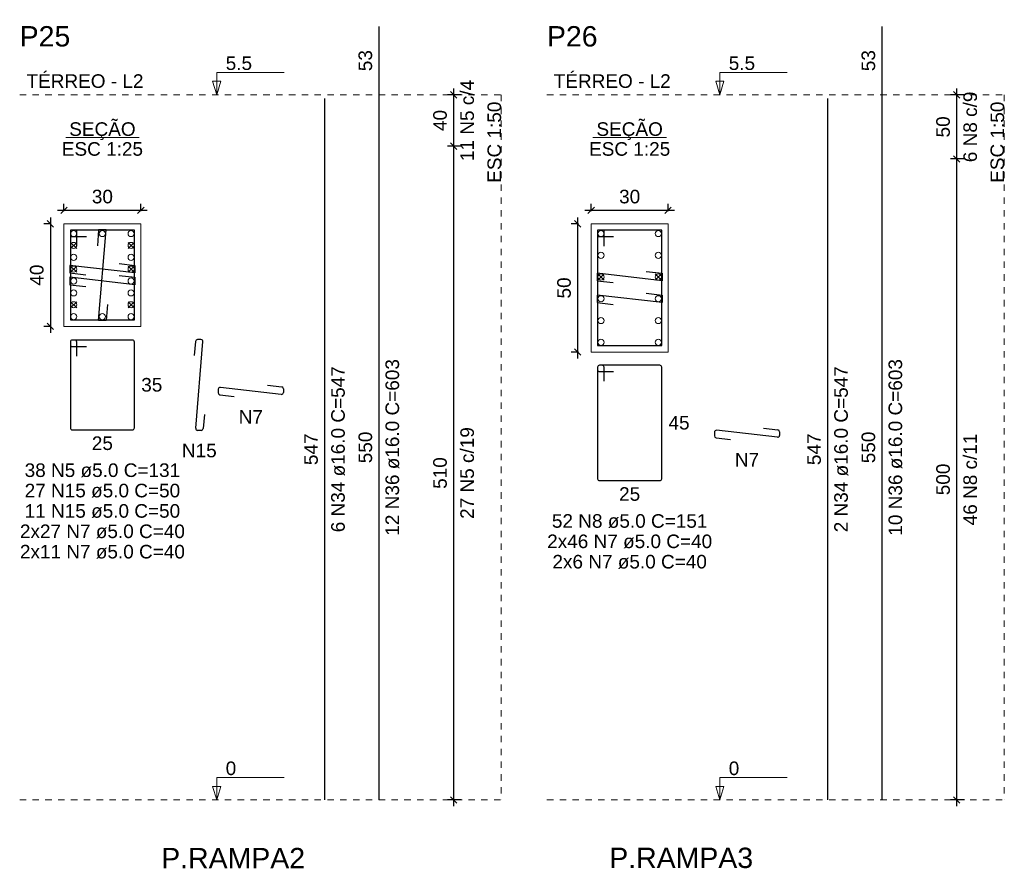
# Model space of a CAD drawing. Header units: millimetres. Extents: x 10 to 1250, y -62 to 528.
# Tile 133 of 256: x 245 to 261, y 153 to 166. Entities that reach past the tile are written whole.
import ezdxf

# ---------------------------------------------------------------- set-up
doc = ezdxf.new("R2010")
doc.units = ezdxf.units.MM
doc.header["$LTSCALE"] = 0.05
doc.linetypes.add('DOT', pattern=[6.35, 0, -6.35])
for name, color, linetype, lineweight in [('Descrição da armadura', 7, 'Continuous', 5), ('DT-Barras na forma', 2, 'Continuous', 30), ('DT-Barras no corte', 5, 'Continuous', 5), ('DT-Barras rebatidas', 2, 'Continuous', 30), ('DT-Cotas', 9, 'Continuous', 5), ('DT-Forma', 5, 'Continuous', 5), ('DT-Pontilhado', 9, 'DOT', 5), ('DT-Textos', 7, 'Continuous', 5), ('DT-Título', 3, 'Continuous', 20), ('Textos armaduras', 7, 'Continuous', 5)]:
    doc.layers.add(name, color=color, linetype=linetype, lineweight=lineweight)
doc.styles.add('Arial', font='arial.ttf')
doc.styles.get("Standard").update_dxf_attribs({"font": 'arial.ttf'})
doc.dimstyles.new('UM_25.000000', dxfattribs={"dimtxt": 0.18, "dimasz": 0.1, "dimexe": 0.1, "dimexo": 0.2, "dimgap": 0, "dimtad": 1, "dimtih": 1, "dimtoh": 1, "dimdec": 1, "dimlfac": 25, "dimzin": 0, "dimdsep": 46, "dimtxsty": 'Standard', "dimcen": 0.09, "dimdle": 0.1, "dimadec": 1, "dimazin": 2, "dimtfac": 1, "dimtdec": 4, "dimtofl": 0, "dimtmove": 0, "dimatfit": 3, "dimfxl": 1, "dimtolj": 1, "dimarcsym": 0})
doc.dimstyles.new('UM_50.000000', dxfattribs={"dimtxt": 0.18, "dimasz": 0.1, "dimexe": 0.1, "dimexo": 0.2, "dimgap": 0.1, "dimtad": 1, "dimdec": 1, "dimlfac": 50, "dimzin": 0, "dimdsep": 46, "dimtxsty": 'Standard', "dimblk": 'OBLIQUE', "dimcen": 0.09, "dimdle": 0.1, "dimadec": 1, "dimazin": 2, "dimtfac": 1, "dimtdec": 1, "dimtofl": 0, "dimtmove": 0, "dimatfit": 3, "dimldrblk": 'OBLIQUE', "dimfxl": 1, "dimtolj": 1, "dimarcsym": 1})

# ---------------------------------------------------------------- blocks, each defined once
blk = doc.blocks.new('_Oblique')
at = {"color": 0, "linetype": 'ByBlock', "lineweight": -2}
blk.add_line((-0.5, -0.5), (0.5, 0.5), dxfattribs=at)
blk = doc.blocks.new('*D1641')
at = {"layer": 'Defpoints', "color": 0, "transparency": 16777216}
for p in [(245.84, 162.767), (245.628, 161.167), (245.84, 161.167)]:
    blk.add_point(p, dxfattribs=at)
at = {"layer": 'DT-Cotas', "color": 0, "lineweight": -2, "transparency": 16777216}
for p, q in [((245.628, 162.867), (245.628, 161.067)), ((245.64, 162.767), (245.528, 162.767)), ((245.64, 161.167), (245.528, 161.167))]:
    blk.add_line(p, q, dxfattribs=at)
at = {"layer": 'DT-Cotas', "color": 0, "lineweight": -2, "transparency": 16777216, "xscale": 0.1, "yscale": 0.1, "zscale": 0.1}
for p, rotation in [((245.628, 162.767), 90), ((245.628, 161.167), 270)]:
    blk.add_blockref('_Oblique', p, dxfattribs=dict(at, rotation=rotation))
at = {"layer": 'DT-Cotas', "transparency": 16777216, "insert": (245.417, 161.967), "char_height": 0.2118, "attachment_point": 5, "rotation": 90, "style": 'Arial'}
blk.add_mtext('\\A1;40', dxfattribs=at)
blk = doc.blocks.new('*D1642')
at = {"layer": 'Defpoints', "color": 0, "transparency": 16777216}
for p in [(247.04, 162.979), (245.84, 162.767), (247.04, 162.767)]:
    blk.add_point(p, dxfattribs=at)
at = {"layer": 'DT-Cotas', "color": 0, "lineweight": -2, "transparency": 16777216}
for p, q in [((245.74, 162.979), (247.14, 162.979)), ((245.84, 162.967), (245.84, 163.079)), ((247.04, 162.967), (247.04, 163.079))]:
    blk.add_line(p, q, dxfattribs=at)
at = {"layer": 'DT-Cotas', "color": 0, "lineweight": -2, "transparency": 16777216, "xscale": 0.1, "yscale": 0.1, "zscale": 0.1, "rotation": 180}
blk.add_blockref('_Oblique', (245.84, 162.979), dxfattribs=at)
at = {"layer": 'DT-Cotas', "color": 0, "lineweight": -2, "transparency": 16777216, "xscale": 0.1, "yscale": 0.1, "zscale": 0.1}
blk.add_blockref('_Oblique', (247.04, 162.979), dxfattribs=at)
at = {"layer": 'DT-Cotas', "transparency": 16777216, "insert": (246.44, 163.191), "char_height": 0.2118, "attachment_point": 5, "rotation": 0.0057, "style": 'Arial'}
blk.add_mtext('\\A1;30', dxfattribs=at)
blk = doc.blocks.new('*D1657')
at = {"layer": 'Defpoints', "color": 0, "transparency": 16777216}
for p in [(251.921, 163.979), (252.239, 163.979), (252.239, 153.78)]:
    blk.add_point(p, dxfattribs=at)
at = {"layer": 'DT-Cotas', "color": 0, "lineweight": -2, "transparency": 16777216}
for p, q in [((251.921, 153.68), (251.921, 164.079)), ((252.039, 163.979), (251.821, 163.979)), ((252.039, 153.78), (251.821, 153.78))]:
    blk.add_line(p, q, dxfattribs=at)
at = {"layer": 'DT-Cotas', "color": 0, "lineweight": -2, "transparency": 16777216, "xscale": 0.1, "yscale": 0.1, "zscale": 0.1}
for p, rotation in [((251.921, 163.979), 90), ((251.921, 153.78), 270)]:
    blk.add_blockref('_Oblique', p, dxfattribs=dict(at, rotation=rotation))
blk = doc.blocks.new('*D1658')
at = {"layer": 'Defpoints', "color": 0, "transparency": 16777216}
for p in [(251.921, 164.78), (252.239, 164.78), (252.239, 163.979)]:
    blk.add_point(p, dxfattribs=at)
at = {"layer": 'DT-Cotas', "color": 0, "lineweight": -2, "transparency": 16777216}
for p, q in [((251.921, 163.879), (251.921, 164.88)), ((252.039, 164.78), (251.821, 164.78)), ((252.039, 163.979), (251.821, 163.979))]:
    blk.add_line(p, q, dxfattribs=at)
at = {"layer": 'DT-Cotas', "color": 0, "lineweight": -2, "transparency": 16777216, "xscale": 0.1, "yscale": 0.1, "zscale": 0.1}
for p, rotation in [((251.921, 164.78), 90), ((251.921, 163.979), 270)]:
    blk.add_blockref('_Oblique', p, dxfattribs=dict(at, rotation=rotation))
blk = doc.blocks.new('*D1659')
at = {"layer": 'Defpoints', "color": 0, "transparency": 16777216}
for p in [(251.921, 163.979), (252.239, 163.979), (252.239, 153.78)]:
    blk.add_point(p, dxfattribs=at)
at = {"layer": 'DT-Cotas', "color": 0, "lineweight": -2, "transparency": 16777216}
for p, q in [((251.921, 153.68), (251.921, 164.079)), ((252.039, 163.979), (251.821, 163.979)), ((252.039, 153.78), (251.821, 153.78))]:
    blk.add_line(p, q, dxfattribs=at)
at = {"layer": 'DT-Cotas', "color": 0, "lineweight": -2, "transparency": 16777216, "xscale": 0.1, "yscale": 0.1, "zscale": 0.1}
for p, rotation in [((251.921, 163.979), 90), ((251.921, 153.78), 270)]:
    blk.add_blockref('_Oblique', p, dxfattribs=dict(at, rotation=rotation))
blk = doc.blocks.new('*D1660')
at = {"layer": 'Defpoints', "color": 0, "transparency": 16777216}
for p in [(251.921, 164.78), (252.239, 164.78), (252.239, 163.979)]:
    blk.add_point(p, dxfattribs=at)
at = {"layer": 'DT-Cotas', "color": 0, "lineweight": -2, "transparency": 16777216}
for p, q in [((251.921, 163.879), (251.921, 164.88)), ((252.039, 164.78), (251.821, 164.78)), ((252.039, 163.979), (251.821, 163.979))]:
    blk.add_line(p, q, dxfattribs=at)
at = {"layer": 'DT-Cotas', "color": 0, "lineweight": -2, "transparency": 16777216, "xscale": 0.1, "yscale": 0.1, "zscale": 0.1}
for p, rotation in [((251.921, 164.78), 90), ((251.921, 163.979), 270)]:
    blk.add_blockref('_Oblique', p, dxfattribs=dict(at, rotation=rotation))
blk = doc.blocks.new('*D1661')
at = {"layer": 'Defpoints', "color": 0, "transparency": 16777216}
for p in [(251.921, 163.979), (252.239, 163.979), (252.239, 153.78)]:
    blk.add_point(p, dxfattribs=at)
at = {"layer": 'DT-Cotas', "color": 0, "lineweight": -2, "transparency": 16777216}
for p, q in [((251.921, 153.68), (251.921, 164.079)), ((252.039, 163.979), (251.821, 163.979)), ((252.039, 153.78), (251.821, 153.78))]:
    blk.add_line(p, q, dxfattribs=at)
at = {"layer": 'DT-Cotas', "color": 0, "lineweight": -2, "transparency": 16777216, "xscale": 0.1, "yscale": 0.1, "zscale": 0.1}
for p, rotation in [((251.921, 163.979), 90), ((251.921, 153.78), 270)]:
    blk.add_blockref('_Oblique', p, dxfattribs=dict(at, rotation=rotation))
blk = doc.blocks.new('*D1662')
at = {"layer": 'Defpoints', "color": 0, "transparency": 16777216}
for p in [(251.921, 164.78), (252.239, 164.78), (252.239, 163.979)]:
    blk.add_point(p, dxfattribs=at)
at = {"layer": 'DT-Cotas', "color": 0, "lineweight": -2, "transparency": 16777216}
for p, q in [((251.921, 163.879), (251.921, 164.88)), ((252.039, 164.78), (251.821, 164.78)), ((252.039, 163.979), (251.821, 163.979))]:
    blk.add_line(p, q, dxfattribs=at)
at = {"layer": 'DT-Cotas', "color": 0, "lineweight": -2, "transparency": 16777216, "xscale": 0.1, "yscale": 0.1, "zscale": 0.1}
for p, rotation in [((251.921, 164.78), 90), ((251.921, 163.979), 270)]:
    blk.add_blockref('_Oblique', p, dxfattribs=dict(at, rotation=rotation))
blk = doc.blocks.new('*D1663')
at = {"layer": 'Defpoints', "color": 0, "transparency": 16777216}
for p in [(254.065, 162.767), (253.853, 160.767), (254.065, 160.767)]:
    blk.add_point(p, dxfattribs=at)
at = {"layer": 'DT-Cotas', "color": 0, "lineweight": -2, "transparency": 16777216}
for p, q in [((253.853, 162.867), (253.853, 160.667)), ((253.865, 162.767), (253.753, 162.767)), ((253.865, 160.767), (253.753, 160.767))]:
    blk.add_line(p, q, dxfattribs=at)
at = {"layer": 'DT-Cotas', "color": 0, "lineweight": -2, "transparency": 16777216, "xscale": 0.1, "yscale": 0.1, "zscale": 0.1}
for p, rotation in [((253.853, 162.767), 90), ((253.853, 160.767), 270)]:
    blk.add_blockref('_Oblique', p, dxfattribs=dict(at, rotation=rotation))
at = {"layer": 'DT-Cotas', "transparency": 16777216, "insert": (253.642, 161.767), "char_height": 0.2118, "attachment_point": 5, "rotation": 90, "style": 'Arial'}
blk.add_mtext('\\A1;50', dxfattribs=at)
blk = doc.blocks.new('*D1664')
at = {"layer": 'Defpoints', "color": 0, "transparency": 16777216}
for p in [(255.265, 162.979), (254.065, 162.767), (255.265, 162.767)]:
    blk.add_point(p, dxfattribs=at)
at = {"layer": 'DT-Cotas', "color": 0, "lineweight": -2, "transparency": 16777216}
for p, q in [((253.965, 162.979), (255.365, 162.979)), ((254.065, 162.967), (254.065, 163.079)), ((255.265, 162.967), (255.265, 163.079))]:
    blk.add_line(p, q, dxfattribs=at)
at = {"layer": 'DT-Cotas', "color": 0, "lineweight": -2, "transparency": 16777216, "xscale": 0.1, "yscale": 0.1, "zscale": 0.1, "rotation": 180}
blk.add_blockref('_Oblique', (254.065, 162.979), dxfattribs=at)
at = {"layer": 'DT-Cotas', "color": 0, "lineweight": -2, "transparency": 16777216, "xscale": 0.1, "yscale": 0.1, "zscale": 0.1}
blk.add_blockref('_Oblique', (255.265, 162.979), dxfattribs=at)
at = {"layer": 'DT-Cotas', "transparency": 16777216, "insert": (254.665, 163.191), "char_height": 0.2118, "attachment_point": 5, "rotation": 0.0057, "style": 'Arial'}
blk.add_mtext('\\A1;30', dxfattribs=at)
blk = doc.blocks.new('*D1665')
at = {"layer": 'Defpoints', "color": 0, "transparency": 16777216}
for p in [(259.768, 163.779), (260.086, 163.779), (260.086, 153.78)]:
    blk.add_point(p, dxfattribs=at)
at = {"layer": 'DT-Cotas', "color": 0, "lineweight": -2, "transparency": 16777216}
for p, q in [((259.886, 163.779), (259.668, 163.779)), ((259.768, 153.68), (259.768, 163.879)), ((259.886, 153.78), (259.668, 153.78))]:
    blk.add_line(p, q, dxfattribs=at)
at = {"layer": 'DT-Cotas', "color": 0, "lineweight": -2, "transparency": 16777216, "xscale": 0.1, "yscale": 0.1, "zscale": 0.1}
for p, rotation in [((259.768, 163.779), 90), ((259.768, 153.78), 270)]:
    blk.add_blockref('_Oblique', p, dxfattribs=dict(at, rotation=rotation))
blk = doc.blocks.new('*D1666')
at = {"layer": 'Defpoints', "color": 0, "transparency": 16777216}
for p in [(259.768, 164.78), (260.086, 164.78), (260.086, 163.779)]:
    blk.add_point(p, dxfattribs=at)
at = {"layer": 'DT-Cotas', "color": 0, "lineweight": -2, "transparency": 16777216}
for p, q in [((259.768, 163.679), (259.768, 164.88)), ((259.886, 164.78), (259.668, 164.78)), ((259.886, 163.779), (259.668, 163.779))]:
    blk.add_line(p, q, dxfattribs=at)
at = {"layer": 'DT-Cotas', "color": 0, "lineweight": -2, "transparency": 16777216, "xscale": 0.1, "yscale": 0.1, "zscale": 0.1}
for p, rotation in [((259.768, 164.78), 90), ((259.768, 163.779), 270)]:
    blk.add_blockref('_Oblique', p, dxfattribs=dict(at, rotation=rotation))
blk = doc.blocks.new('*D1667')
at = {"layer": 'Defpoints', "color": 0, "transparency": 16777216}
for p in [(259.768, 163.779), (260.086, 163.779), (260.086, 153.78)]:
    blk.add_point(p, dxfattribs=at)
at = {"layer": 'DT-Cotas', "color": 0, "lineweight": -2, "transparency": 16777216}
for p, q in [((259.886, 163.779), (259.668, 163.779)), ((259.768, 153.68), (259.768, 163.879)), ((259.886, 153.78), (259.668, 153.78))]:
    blk.add_line(p, q, dxfattribs=at)
at = {"layer": 'DT-Cotas', "color": 0, "lineweight": -2, "transparency": 16777216, "xscale": 0.1, "yscale": 0.1, "zscale": 0.1}
for p, rotation in [((259.768, 163.779), 90), ((259.768, 153.78), 270)]:
    blk.add_blockref('_Oblique', p, dxfattribs=dict(at, rotation=rotation))
blk = doc.blocks.new('*D1668')
at = {"layer": 'Defpoints', "color": 0, "transparency": 16777216}
for p in [(259.768, 164.78), (260.086, 164.78), (260.086, 163.779)]:
    blk.add_point(p, dxfattribs=at)
at = {"layer": 'DT-Cotas', "color": 0, "lineweight": -2, "transparency": 16777216}
for p, q in [((259.768, 163.679), (259.768, 164.88)), ((259.886, 164.78), (259.668, 164.78)), ((259.886, 163.779), (259.668, 163.779))]:
    blk.add_line(p, q, dxfattribs=at)
at = {"layer": 'DT-Cotas', "color": 0, "lineweight": -2, "transparency": 16777216, "xscale": 0.1, "yscale": 0.1, "zscale": 0.1}
for p, rotation in [((259.768, 164.78), 90), ((259.768, 163.779), 270)]:
    blk.add_blockref('_Oblique', p, dxfattribs=dict(at, rotation=rotation))

msp = doc.modelspace()

# ---------------------------------------------------------------- linework, layer by layer
at = {"layer": 'DT-Barras na forma'}
for points in [[(246.0402, 162.4174), (246.0402, 162.6674), (245.9402, 162.6674), (245.9402, 161.2674), (246.9402, 161.2674), (246.9402, 162.6674), (245.9402, 162.6674), (245.9402, 162.5674), (246.1902, 162.5674)], [(246.5191, 161.5086), (246.4986, 161.2594), (246.3818, 161.2594), (246.4986, 162.6754), (246.3818, 162.6754), (246.3612, 162.4262)], [(254.2651, 162.4174), (254.2651, 162.6674), (254.1651, 162.6674), (254.1651, 160.8674), (255.1651, 160.8674), (255.1651, 162.6674), (254.1651, 162.6674), (254.1651, 162.5674), (254.4151, 162.5674)], [(246.6998, 162.1469), (246.9482, 162.1184), (246.9482, 162.0016), (245.9322, 162.1184), (245.9322, 162.0016), (246.1805, 161.973)], [(246.6998, 161.9618), (246.9482, 161.9332), (246.9482, 161.8164), (245.9322, 161.9332), (245.9322, 161.8164), (246.1805, 161.7879)], [(254.9248, 162.024), (255.1731, 161.9954), (255.1731, 161.8786), (254.1571, 161.9954), (254.1571, 161.8786), (254.4055, 161.8501)], [(254.9248, 161.6848), (255.1731, 161.6562), (255.1731, 161.5394), (254.1571, 161.6562), (254.1571, 161.5394), (254.4055, 161.5109)]]:
    msp.add_lwpolyline(points, dxfattribs=at)
at = {"layer": 'DT-Barras no corte'}
for p, q in [((245.9442, 162.3823), (246.0402, 162.4783)), ((245.9442, 162.4783), (246.0402, 162.3823)), ((246.8402, 162.3823), (246.9362, 162.4783)), ((246.8402, 162.4783), (246.9362, 162.3823)), ((245.9442, 162.012), (246.0402, 162.108)), ((245.9442, 162.108), (246.0402, 162.012)), ((246.8402, 162.012), (246.9362, 162.108)), ((246.8402, 162.108), (246.9362, 162.012)), ((254.1691, 161.889), (254.2651, 161.985)), ((254.1691, 161.985), (254.2651, 161.889)), ((255.0651, 161.889), (255.1611, 161.985)), ((255.0651, 161.985), (255.1611, 161.889)), ((245.9442, 161.4565), (246.0402, 161.5525)), ((245.9442, 161.5525), (246.0402, 161.4565)), ((246.8402, 161.4565), (246.9362, 161.5525)), ((246.8402, 161.5525), (246.9362, 161.4565))]:
    msp.add_line(p, q, dxfattribs=at)
for centre in [(245.9922, 162.6154), (246.4402, 162.6154), (246.8882, 162.6154), (254.2171, 162.6154), (255.1131, 162.6154), (245.9922, 162.4303), (246.8882, 162.4303), (245.9922, 162.2451), (246.8882, 162.2451), (254.2171, 162.2762), (255.1131, 162.2762), (245.9922, 162.06), (246.8882, 162.06), (245.9922, 161.8748), (246.8882, 161.8748), (254.2171, 161.937), (255.1131, 161.937), (245.9922, 161.6897), (246.8882, 161.6897), (254.2171, 161.5978), (255.1131, 161.5978), (245.9922, 161.5045), (246.8882, 161.5045), (245.9922, 161.3194), (246.4402, 161.3194), (246.8882, 161.3194), (254.2171, 161.2586), (255.1131, 161.2586), (254.2171, 160.9194), (255.1131, 160.9194)]:
    msp.add_circle(centre, 0.048, dxfattribs=at)
at = {"layer": 'DT-Barras rebatidas'}
for p, q in [((250.756, 164.7795), (250.756, 165.8469)), ((258.6033, 164.7795), (258.6033, 165.8469)), ((249.9088, 153.7795), (249.9088, 164.7215)), ((250.756, 153.7795), (250.756, 164.7795)), ((257.7561, 153.7795), (257.7561, 164.7215)), ((258.6033, 153.7795), (258.6033, 164.7795)), ((245.9402, 160.9235), (245.9402, 159.5835)), ((245.9402, 160.9235), (245.9402, 160.8835)), ((246.0102, 160.9535), (245.9702, 160.9535)), ((246.9102, 160.9535), (245.9702, 160.9535)), ((245.9702, 160.8535), (246.1902, 160.8535)), ((246.0402, 160.7035), (246.0402, 160.9235)), ((246.9402, 159.5835), (246.9402, 160.9235)), ((247.8912, 160.934), (247.8729, 160.7123)), ((247.8961, 159.578), (248.0076, 160.929)), ((247.9777, 160.9615), (247.9211, 160.9615)), ((254.1651, 160.5315), (254.1651, 158.7915)), ((254.1651, 160.5315), (254.1651, 160.4915)), ((254.2351, 160.5615), (254.1951, 160.5615)), ((255.1351, 160.5615), (254.1951, 160.5615)), ((254.2651, 160.3115), (254.2651, 160.5315)), ((255.1651, 158.7915), (255.1651, 160.5315)), ((254.1951, 160.4615), (254.4151, 160.4615)), ((249.2299, 160.1064), (248.2808, 160.2155)), ((249.015, 160.2479), (249.2368, 160.2224)), ((248.2474, 160.1857), (248.2474, 160.1293)), ((248.2739, 160.0995), (248.4957, 160.074)), ((249.2634, 160.1926), (249.2634, 160.1362)), ((248.0308, 159.7947), (248.0125, 159.573)), ((245.9702, 159.5535), (246.9102, 159.5535)), ((247.9826, 159.5455), (247.926, 159.5455)), ((255.9872, 159.5167), (255.9872, 159.4603)), ((256.9698, 159.4373), (256.0206, 159.5465)), ((256.7549, 159.5789), (256.9766, 159.5534)), ((257.0032, 159.5236), (257.0032, 159.4671)), ((256.0138, 159.4304), (256.2356, 159.405)), ((254.1951, 158.7615), (255.1351, 158.7615))]:
    msp.add_line(p, q, dxfattribs=at)
for centre, start, end in [((245.9702, 160.9235), 90, 180), ((245.9702, 160.9235), 90, 180), ((245.9702, 160.8835), 180, 270), ((246.0102, 160.9235), 0, 90), ((246.9102, 160.9235), 0, 90), ((247.9211, 160.9315), 90, 175.28458), ((247.9777, 160.9315), 355.28458, 90), ((254.1951, 160.5315), 90, 180), ((254.1951, 160.5315), 90, 180), ((254.2351, 160.5315), 0, 90), ((255.1351, 160.5315), 0, 90), ((254.1951, 160.4915), 180, 270), ((248.2774, 160.1857), 83.44203, 180), ((249.2334, 160.1926), 0, 83.44203), ((248.2774, 160.1293), 180, 263.44203), ((249.2334, 160.1362), 263.44203, 0), ((245.9702, 159.5835), 180, 270), ((246.9102, 159.5835), 270, 0), ((247.926, 159.5755), 175.28458, 270), ((247.9826, 159.5755), 270, 355.28458), ((256.0172, 159.5167), 83.44203, 180), ((256.0172, 159.4603), 180, 263.44203), ((256.9732, 159.4671), 263.44203, 0), ((256.9732, 159.5236), 0, 83.44203), ((254.1951, 158.7915), 180, 270), ((255.1351, 158.7915), 270, 0)]:
    msp.add_arc(centre, 0.03, start, end, dxfattribs=at)
at = {"layer": 'DT-Forma'}
for points in [[(245.8402, 161.1674), (247.0402, 161.1674), (247.0402, 162.7674), (245.8402, 162.7674), (245.8402, 161.1674)], [(254.0651, 160.7674), (255.2651, 160.7674), (255.2651, 162.7674), (254.0651, 162.7674), (254.0651, 160.7674)]]:
    msp.add_lwpolyline(points, close=True, dxfattribs=at)
at = {"layer": 'DT-Pontilhado', "ltscale": 0.2}
for p, q in [((245.1498, 164.7795), (252.6622, 164.7795)), ((252.6622, 164.7795), (252.6622, 153.7795)), ((253.3748, 164.7795), (260.5095, 164.7795)), ((260.5095, 164.7795), (260.5095, 153.7795)), ((245.1498, 153.7795), (252.6622, 153.7795)), ((253.3748, 153.7795), (260.5095, 153.7795))]:
    msp.add_line(p, q, dxfattribs=at)
at = {"layer": 'DT-Textos'}
for p, q in [((245.868, 164.1123), (247.0124, 164.1123)), ((254.0929, 164.1123), (255.2374, 164.1123))]:
    msp.add_line(p, q, dxfattribs=at)
for points in [[(248.2234, 164.7795), (248.2869, 164.9913), (248.1598, 164.9913), (248.2234, 164.7795), (248.2234, 165.1295), (249.2734, 165.1295)], [(256.0707, 164.7795), (256.1342, 164.9913), (256.0071, 164.9913), (256.0707, 164.7795), (256.0707, 165.1295), (257.1207, 165.1295)], [(248.2234, 153.7795), (248.2869, 153.9913), (248.1598, 153.9913), (248.2234, 153.7795), (248.2234, 154.1295), (249.2734, 154.1295)], [(256.0707, 153.7795), (256.1342, 153.9913), (256.0071, 153.9913), (256.0707, 153.7795), (256.0707, 154.1295), (257.1207, 154.1295)]]:
    msp.add_lwpolyline(points, dxfattribs=at)

# ---------------------------------------------------------------- texts
at = {"layer": 'Descrição da armadura', "linetype": 'Continuous', "char_height": 0.2118, "attachment_point": 8, "rotation": 90, "line_spacing_factor": 0.798, "style": 'Arial'}
for s, insert, width in [('11 N5 c/4', (252.2386, 164.3795), 2.539389), ('6 N8 c/9', (260.0859, 164.2795), 2.209437), ('12 N36 ø16.0 C=603', (251.0737, 159.2795), 5.524605), ('10 N36 ø16.0 C=603', (258.921, 159.2795), 5.524605), ('6 N34 ø16.0 C=547', (250.2265, 159.2505), 5.194653), ('2 N34 ø16.0 C=547', (258.0738, 159.2505), 5.194653), ('27 N5 c/19', (252.2386, 158.8795), 2.869342), ('46 N8 c/11', (260.0859, 158.7795), 2.869342)]:
    msp.add_mtext(s, dxfattribs=dict(at, insert=insert, width=width))
at = {"layer": 'Descrição da armadura', "linetype": 'Continuous', "char_height": 0.2118, "attachment_point": 8, "line_spacing_factor": 0.798, "style": 'Arial'}
for s, insert, width in [('N7', (248.7554, 159.6504), 0.758398), ('N15', (247.9519, 159.1219), 1.088351), ('N7', (256.4952, 158.9814), 0.758398), ('38 N5 ø5.0 C=131', (246.4402, 158.8122), 4.8647), ('27 N15 ø5.0 C=50', (246.4402, 158.4945), 4.804516), ('11 N15 ø5.0 C=50', (246.4402, 158.1768), 4.804516), ('52 N8 ø5.0 C=151', (254.6651, 158.0202), 4.8647), ('2x27 N7 ø5.0 C=40', (246.4402, 157.8591), 5.097485), ('2x46 N7 ø5.0 C=40', (254.6651, 157.7025), 5.097485), ('2x11 N7 ø5.0 C=40', (246.4402, 157.5414), 5.097485), ('2x6 N7 ø5.0 C=40', (254.6651, 157.3848), 4.771614)]:
    msp.add_mtext(s, dxfattribs=dict(at, insert=insert, width=width))
at = {"layer": 'DT-Cotas', "linetype": 'Continuous', "char_height": 0.2118, "attachment_point": 8, "rotation": 90, "line_spacing_factor": 0.798, "style": 'Arial'}
for s, insert, width in [('40', (251.815, 164.3795), 0.659905), ('50', (259.6623, 164.2795), 0.659905), ('510', (251.815, 158.8795), 0.989858), ('500', (259.6623, 158.7795), 0.989858)]:
    msp.add_mtext(s, dxfattribs=dict(at, insert=insert, width=width))
at = {"layer": 'DT-Textos', "char_height": 0.2118, "attachment_point": 7, "line_spacing_factor": 0.798, "style": 'Arial'}
for s, insert, width in [('5.5', (248.3634, 165.1645), 0.814533), ('5.5', (256.2107, 165.1645), 0.814533), ('0', (248.3634, 154.1645), 0.325871), ('0', (256.2107, 154.1645), 0.325871)]:
    msp.add_mtext(s, dxfattribs=dict(at, insert=insert, width=width))
at = {"layer": 'DT-Textos', "linetype": 'Continuous', "char_height": 0.2118, "line_spacing_factor": 0.798, "style": 'Arial'}
for s, insert, width, attachment_point in [('TÉRREO - L2', (245.2557, 164.8854), 3.614044, 7), ('TÉRREO - L2', (253.4807, 164.8854), 3.614044, 7), ('SEÇÃO', (246.4403, 164.0741), 2.051353, 8), ('SEÇÃO', (254.6648, 164.0743), 2.051353, 8), ('ESC 1:25', (246.4402, 163.8264), 2.507973, 8), ('ESC 1:25', (254.6651, 163.8264), 2.507973, 8)]:
    msp.add_mtext(s, dxfattribs=dict(at, insert=insert, width=width, attachment_point=attachment_point))
at = {"layer": 'DT-Textos', "linetype": 'Continuous', "char_height": 0.2118, "width": 2.507973, "attachment_point": 9, "rotation": 90, "line_spacing_factor": 0.798, "style": 'Arial'}
for insert in [(252.6622, 164.6736), (260.5095, 164.6736)]:
    msp.add_mtext('ESC 1:50', dxfattribs=dict(at, insert=insert))
at = {"layer": 'DT-Título', "linetype": 'Continuous', "char_height": 0.3177, "attachment_point": 7, "line_spacing_factor": 0.798, "style": 'Arial'}
for s, insert, width in [('P25', (245.1498, 165.5292), 1.737595), ('P26', (253.3748, 165.5292), 1.737595), ('P.RAMPA2', (247.3575, 152.7131), 4.938602), ('P.RAMPA3', (254.3468, 152.7131), 4.938602)]:
    msp.add_mtext(s, dxfattribs=dict(at, insert=insert, width=width))
at = {"layer": 'Textos armaduras', "linetype": 'Continuous', "char_height": 0.2118, "attachment_point": 7, "rotation": 90, "line_spacing_factor": 0.798, "style": 'Arial'}
for s, insert, width in [('53', (250.6501, 165.1482), 0.659905), ('53', (258.4974, 165.1482), 0.659905), ('547', (249.8029, 159.003), 0.989858), ('550', (250.6501, 159.032), 0.989858), ('547', (257.6502, 159.003), 0.989858), ('550', (258.4974, 159.032), 0.989858)]:
    msp.add_mtext(s, dxfattribs=dict(at, insert=insert, width=width))
at = {"layer": 'Textos armaduras', "linetype": 'Continuous', "char_height": 0.2118, "width": 0.659905, "attachment_point": 7, "line_spacing_factor": 0.798, "style": 'Arial'}
for s, insert in [('35', (247.0461, 160.1476)), ('45', (255.271, 159.5556)), ('25', (246.2752, 159.2358)), ('25', (254.5002, 158.4438))]:
    msp.add_mtext(s, dxfattribs=dict(at, insert=insert))

# ---------------------------------------------------------------- dimensions: what is measured, and where the dimension line sits
at = {"layer": 'DT-Cotas'}
for base, p1, p2, picture, middle in [((251.9209, 164.7795), (252.2386, 163.9795), (252.2386, 164.7795), '*D1658', (251.7091, 164.3795)), ((251.9209, 164.7795), (252.2386, 163.9795), (252.2386, 164.7795), '*D1660', (251.7091, 164.3795)), ((251.9209, 164.7795), (252.2386, 163.9795), (252.2386, 164.7795), '*D1662', (251.7091, 164.3795)), ((259.7682, 164.7795), (260.0859, 163.7795), (260.0859, 164.7795), '*D1666', (259.5564, 164.2795)), ((259.7682, 164.7795), (260.0859, 163.7795), (260.0859, 164.7795), '*D1668', (259.5564, 164.2795)), ((251.9209, 163.9795), (252.2386, 153.7795), (252.2386, 163.9795), '*D1657', (251.7091, 158.8795)), ((251.9209, 163.9795), (252.2386, 153.7795), (252.2386, 163.9795), '*D1659', (251.7091, 158.8795)), ((251.9209, 163.9795), (252.2386, 153.7795), (252.2386, 163.9795), '*D1661', (251.7091, 158.8795)), ((259.7682, 163.7795), (260.0859, 153.7795), (260.0859, 163.7795), '*D1665', (259.5564, 158.7795)), ((259.7682, 163.7795), (260.0859, 153.7795), (260.0859, 163.7795), '*D1667', (259.5564, 158.7795))]:
    dim = msp.add_linear_dim(base=base, p1=p1, p2=p2, angle=90, text=' ', dimstyle='UM_50.000000', override={"dimtxt": 0.2118, "dimasz": 0.1, "dimexe": 0.1, "dimexo": 0.2, "dimtad": 1, "dimtih": 0, "dimtoh": 0, "dimdec": 1, "dimlfac": 50, "dimzin": 8, "dimtxsty": 'Arial', "dimblk": 'Oblique', "dimblk1": 'Oblique', "dimblk2": 'Oblique', "dimsah": 1, "dimdle": 0.1, "dimse1": 0, "dimse2": 0, "dimclrt": 256, "dimadec": 1, "dimazin": 3, "dimtmove": 2, "dimldrblk": 'Oblique'}, dxfattribs=at)
    dim.commit()
    dim.dimension.update_dxf_attribs({"geometry": picture, "text_midpoint": middle, "dimtype": 160, "text_rotation": 90})
for base, p1, p2, picture, middle in [((247.0402, 162.9792), (245.8402, 162.7674), (247.0402, 162.7674), '*D1642', (246.4402, 163.191)), ((255.2651, 162.9792), (254.0651, 162.7674), (255.2651, 162.7674), '*D1664', (254.6651, 163.191))]:
    dim = msp.add_linear_dim(base=base, p1=p1, p2=p2, dimstyle='UM_25.000000', override={"dimtxt": 0.2118, "dimasz": 0.1, "dimexe": 0.1, "dimexo": 0.2, "dimtad": 1, "dimtih": 0, "dimtoh": 0, "dimdec": 1, "dimlfac": 25, "dimzin": 8, "dimtxsty": 'Arial', "dimblk": 'Oblique', "dimblk1": 'Oblique', "dimblk2": 'Oblique', "dimsah": 1, "dimdle": 0.1, "dimse1": 0, "dimse2": 0, "dimclrt": 256, "dimadec": 1, "dimazin": 3, "dimtmove": 2, "dimldrblk": 'Oblique'}, dxfattribs=at)
    dim.commit()
    dim.dimension.update_dxf_attribs({"geometry": picture, "text_midpoint": middle, "dimtype": 160, "text_rotation": 0.00573})
for base, p1, p2, picture, middle in [((245.6284, 161.1674), (245.8402, 162.7674), (245.8402, 161.1674), '*D1641', (245.4166, 161.9674)), ((253.8533, 160.7674), (254.0651, 162.7674), (254.0651, 160.7674), '*D1663', (253.6415, 161.7674))]:
    dim = msp.add_linear_dim(base=base, p1=p1, p2=p2, angle=90, dimstyle='UM_25.000000', override={"dimtxt": 0.2118, "dimasz": 0.1, "dimexe": 0.1, "dimexo": 0.2, "dimtad": 1, "dimtih": 0, "dimtoh": 0, "dimdec": 1, "dimlfac": 25, "dimzin": 8, "dimtxsty": 'Arial', "dimblk": 'Oblique', "dimblk1": 'Oblique', "dimblk2": 'Oblique', "dimsah": 1, "dimdle": 0.1, "dimse1": 0, "dimse2": 0, "dimclrt": 256, "dimadec": 1, "dimazin": 3, "dimtmove": 2, "dimldrblk": 'Oblique'}, dxfattribs=at)
    dim.commit()
    dim.dimension.update_dxf_attribs({"geometry": picture, "text_midpoint": middle, "dimtype": 160, "text_rotation": 90})

doc.saveas('drawing.dxf')
